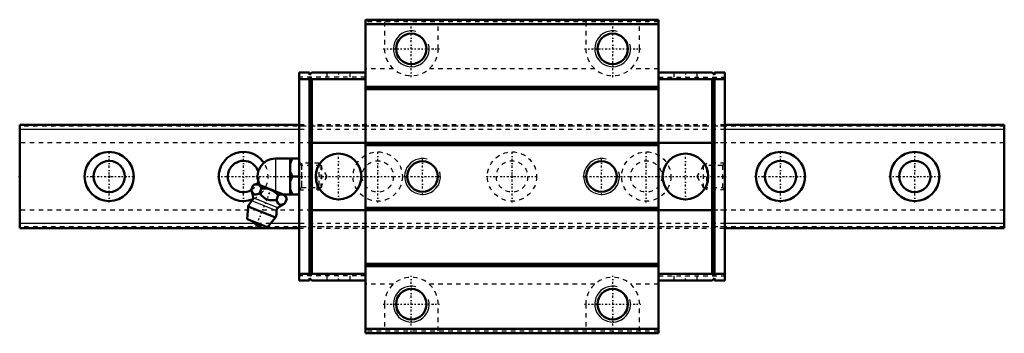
# Model space of a CAD drawing. Header units: millimetres. Extents: x -20 to 200, y -35 to 35.
import ezdxf

# ---------------------------------------------------------------- set-up
doc = ezdxf.new("R2010")
doc.units = ezdxf.units.MM
doc.linetypes.add('Center', pattern=[1.5, 0.45, -0.5, 0.05, -0.5])
doc.linetypes.add('Dashed', pattern=[2, 1, -1])
for name, color, linetype, lineweight in [('2d ConnectionPoints', 7, 'Continuous', 50), ('AM_0', 7, 'Continuous', 50), ('AM_4', 3, 'Continuous', 25), ('AM_5', 3, 'Continuous', 25), ('AM_7', 7, 'Center', 25), ('AM_9', 6, 'Dashed', 25)]:
    doc.layers.add(name, color=color, linetype=linetype, lineweight=lineweight)

# ---------------------------------------------------------------- blocks, each defined once
blk = doc.blocks.new('1_SRG_B_M6F_grease_nipple_joint_0_in_SRG25XC1SS220LPG200BM6F62450001_4')
at = {"layer": 'AM_0'}
for p, q in [((37.15, 4), (42.45, 4)), ((40.45, 4), (40.45, -4)), ((40.95, 0), (42.45, 0)), ((31.73, -3), (32.16, -1.93)), ((32.94, -1.6), (32.16, -1.93)), ((39.33, -4.18), (32.94, -1.6)), ((33.6, -3.76), (34.03, -2.69)), ((37.35, -5.27), (37.78, -4.2)), ((38.87, -4), (42.45, -4)), ((39.66, -4.96), (39.33, -4.18)), ((39.22, -6.03), (39.66, -4.96)), ((31.05, -6.67), (30.85, -9.49)), ((37.17, -9.14), (31.05, -6.67)), ((35.34, -11.31), (30.85, -9.49)), ((35.34, -11.31), (37.17, -9.14))]:
    blk.add_line(p, q, dxfattribs=at)
for points in [[(40.95, 4), (40.66, 3.44), (40.45, 2.85)], [(40.45, 1.15), (40.51, 0.96), (40.7, 0.47), (40.95, 0)], [(40.95, 0), (40.66, -0.56), (40.45, -1.15)], [(34.03, -2.69), (33.77, -2.21), (33.61, -2.01), (33.41, -1.86), (33.11, -1.76), (32.76, -1.75), (32.46, -1.82), (32.16, -1.93)], [(31.73, -3), (31.91, -3.4), (32.13, -3.74), (32.32, -3.91), (32.54, -4), (32.79, -4.01), (33.05, -3.96), (33.6, -3.76)], [(33.6, -3.76), (34.03, -4.23), (34.45, -4.62), (34.92, -4.95), (35.35, -5.15), (35.81, -5.26), (36.58, -5.32), (37.35, -5.27)], [(37.78, -4.2), (37.38, -3.79), (36.94, -3.42), (36.42, -3.09), (35.84, -2.85), (35.24, -2.71), (34.62, -2.67), (34.03, -2.69)], [(39.66, -4.96), (39.4, -4.48), (39.23, -4.28), (39.04, -4.14), (38.73, -4.03), (38.38, -4.03), (38.08, -4.09), (37.78, -4.2)], [(40.45, -2.85), (40.51, -3.04), (40.7, -3.53), (40.95, -4)], [(37.35, -5.27), (37.53, -5.67), (37.75, -6.01), (37.94, -6.18), (38.16, -6.27), (38.41, -6.29), (38.67, -6.24), (39.22, -6.03)]]:
    blk.add_lwpolyline(points, dxfattribs=at)
for centre, radius, start, end in [((37.15, 0), 4, 90, 207.9876), ((26.18, -5.29), 6, 4.8448, 22.4683), ((34.11, -7.9), 3.3, 131.9787, 158), ((31.37, -4.86), 0.8, 311.9787, 4.8448), ((41.62, -11.53), 6, 113.5458, 131.1552), ((34.11, -7.9), 3.3, 338, 4.0213), ((38.2, -7.62), 0.8, 131.1552, 184.0213), ((33.64, -9.07), 1.82, 210.1342, 285.8658)]:
    blk.add_arc(centre, radius, start, end, dxfattribs=at)
at = {"layer": 'AM_4'}
for p, q in [((37.15, 4), (37.15, -3.3)), ((37.4, -7.67), (31.9, -5.45)), ((37.67, -7.01), (32.16, -4.79))]:
    blk.add_line(p, q, dxfattribs=at)
at = {"layer": 'AM_5', "linetype": 'Dashed'}
blk.add_line((42.99, 3), (42.99, -3), dxfattribs=at)
at = {"layer": 'AM_7'}
blk.add_line((32.79, -11.15), (36.29, -2.5), dxfattribs=at)
at = {"layer": 'AM_9'}
for p, q in [((46.84, 3), (42.45, 3)), ((46.84, 3), (46.84, -3)), ((47.45, 2.39), (46.84, 3)), ((47.45, 2.39), (47.45, -2.39)), ((42.45, -3), (46.84, -3)), ((46.84, -3), (47.45, -2.39))]:
    blk.add_line(p, q, dxfattribs=at)
blk = doc.blocks.new('2_SRG25XCSSB_M6F1_Slide25_55_0_in_SRG25XC1SS220LPG200BM6F62450001_4')
at = {"layer": 'AM_0'}
for p, q in [((57.25, 35), (57.25, -35)), ((122.75, 35), (57.25, 35)), ((122.75, 34), (57.25, 34)), ((122.75, 35), (122.75, -35)), ((42.45, 23.2), (42.45, -23.2)), ((44.75, 23.2), (42.45, 23.2)), ((44.75, 23.2), (44.75, 22.7)), ((44.75, 22.7), (45.25, 23.2)), ((44.75, 22.2), (44.75, -22.2)), ((45.25, 21.7), (44.75, 22.2)), ((57.25, 23.2), (45.25, 23.2)), ((122.75, 23.2), (134.75, 23.2)), ((135.25, 22.7), (134.75, 23.2)), ((134.75, 21.7), (135.25, 22.2)), ((135.25, 23.2), (135.25, 22.7)), ((135.25, 23.2), (137.55, 23.2)), ((135.25, 22.2), (135.25, -22.2)), ((137.55, 23.2), (137.55, -23.2)), ((44.75, 21.7), (42.45, 21.7)), ((45.25, -21.7), (45.25, 21.7)), ((57.25, 21.7), (45.25, 21.7)), ((122.75, 20), (57.25, 20)), ((122.75, 21.7), (134.75, 21.7)), ((134.75, -21.7), (134.75, 21.7)), ((135.25, 21.7), (137.55, 21.7)), ((122.75, 19.5), (57.25, 19.5)), ((134.75, 7.5), (45.25, 7.5)), ((122.75, 7), (57.25, 7)), ((134.75, -7.5), (45.25, -7.5)), ((122.75, -7), (57.25, -7)), ((122.75, -19.5), (57.25, -19.5)), ((44.75, -21.7), (42.45, -21.7)), ((44.75, -22.2), (45.25, -21.7)), ((57.25, -21.7), (45.25, -21.7)), ((122.75, -20), (57.25, -20)), ((122.75, -21.7), (134.75, -21.7)), ((135.25, -22.2), (134.75, -21.7)), ((135.25, -21.7), (137.55, -21.7)), ((44.75, -23.2), (42.45, -23.2)), ((45.25, -23.2), (44.75, -22.7)), ((44.75, -22.7), (44.75, -23.2)), ((57.25, -23.2), (45.25, -23.2)), ((122.75, -23.2), (134.75, -23.2)), ((134.75, -23.2), (135.25, -22.7)), ((135.25, -22.7), (135.25, -23.2)), ((135.25, -23.2), (137.55, -23.2)), ((122.75, -34), (57.25, -34)), ((122.75, -35), (57.25, -35))]:
    blk.add_line(p, q, dxfattribs=at)
for centre, radius in [((67.5, 28.5), 3.4), ((112.5, 28.5), 3.4), ((51.25, 0), 5.1), ((128.75, 0), 5.1), ((70, 0), 3.4), ((110, 0), 3.4), ((67.5, -28.5), 3.4), ((112.5, -28.5), 3.4)]:
    blk.add_circle(centre, radius, dxfattribs=at)
at = {"layer": 'AM_5', "linetype": 'Dashed'}
for p, q in [((46.45, -3), (46.45, 3)), ((133.15, 2.46), (133.55, 3)), ((133.55, -3), (133.55, 3)), ((137.55, 3), (133.55, 3)), ((133.15, -2.46), (133.55, -3)), ((137.55, -3), (133.55, -3))]:
    blk.add_line(p, q, dxfattribs=at)
at = {"layer": 'AM_5'}
for centre in [(67.5, 28.5), (112.5, 28.5), (70, 0), (110, 0), (67.5, -28.5), (112.5, -28.5)]:
    blk.add_arc(centre, 4, 75, 15, dxfattribs=at)
at = {"layer": 'AM_7'}
for p, q in [((67.5, 22.2), (67.5, 34.8)), ((112.5, 22.2), (112.5, 34.8)), ((61.2, 28.5), (73.8, 28.5)), ((106.2, 28.5), (118.8, 28.5)), ((51.25, 23.25), (51.25, 22.15)), ((128.75, 23.25), (128.75, 22.15)), ((51.25, -5.35), (51.25, 5.36)), ((128.75, -5.35), (128.75, 5.36)), ((70, -4.2), (70, 4.2)), ((110, -4.2), (110, 4.2)), ((65.8, 0), (74.2, 0)), ((105.8, 0), (114.2, 0)), ((114.22, 0), (137.86, 0)), ((51.25, -23.25), (51.25, -22.15)), ((67.5, -34.8), (67.5, -22.2)), ((112.5, -34.8), (112.5, -22.2)), ((128.75, -23.25), (128.75, -22.15)), ((61.2, -28.5), (73.8, -28.5)), ((106.2, -28.5), (118.8, -28.5))]:
    blk.add_line(p, q, dxfattribs=at)
at = {"layer": 'AM_9'}
for p, q in [((122.75, 34.5), (57.25, 34.5)), ((61.5, 34.5), (61.5, 28.5)), ((73.5, 28.5), (73.5, 34.5)), ((106.5, 34.5), (106.5, 28.5)), ((118.5, 28.5), (118.5, 34.5)), ((57.25, 22.2), (42.45, 22.2)), ((48.65, 23.2), (48.65, 22.2)), ((53.85, 22.2), (53.85, 23.2)), ((63.53, 24), (57.25, 24)), ((108.53, 24), (71.47, 24)), ((122.75, 24), (116.47, 24)), ((122.75, 22.2), (137.55, 22.2)), ((126.15, 23.2), (126.15, 22.2)), ((131.35, 22.2), (131.35, 23.2)), ((137.55, 11.5), (42.45, 11.5)), ((137.55, 11.25), (42.45, 11.25)), ((137.55, 10.5), (42.45, 10.5)), ((45.25, 7.5), (42.45, 7.5)), ((137.55, 7.5), (134.75, 7.5)), ((42.99, 2.46), (42.45, 3)), ((47.25, 2.46), (42.99, 2.46)), ((42.99, 2.46), (42.99, -2.46)), ((47.25, 2.46), (47.25, -2.46)), ((48.67, 0), (47.25, 2.46)), ((132.75, 2.46), (131.33, 0)), ((132.75, 2.46), (132.75, -2.46)), ((137.01, 2.46), (132.75, 2.46)), ((137.55, 3), (137.01, 2.46)), ((137.01, 2.46), (137.01, -2.46)), ((47.25, -2.46), (48.67, 0)), ((131.33, 0), (132.75, -2.46)), ((42.45, -3), (42.99, -2.46)), ((42.99, -2.46), (47.25, -2.46)), ((132.75, -2.46), (137.01, -2.46)), ((137.01, -2.46), (137.55, -3)), ((45.25, -7.5), (42.45, -7.5)), ((137.55, -7.5), (134.75, -7.5)), ((137.55, -10.5), (42.45, -10.5)), ((137.55, -11.25), (42.45, -11.25)), ((42.45, -11.5), (137.55, -11.5)), ((57.25, -22.2), (42.45, -22.2)), ((48.65, -22.2), (48.65, -23.2)), ((53.85, -23.2), (53.85, -22.2)), ((63.53, -24), (57.25, -24)), ((108.53, -24), (71.47, -24)), ((122.75, -24), (116.47, -24)), ((122.75, -22.2), (137.55, -22.2)), ((126.15, -22.2), (126.15, -23.2)), ((131.35, -23.2), (131.35, -22.2)), ((61.5, -28.5), (61.5, -34.5)), ((73.5, -34.5), (73.5, -28.5)), ((106.5, -28.5), (106.5, -34.5)), ((118.5, -34.5), (118.5, -28.5)), ((122.75, -34.5), (57.25, -34.5))]:
    blk.add_line(p, q, dxfattribs=at)
for centre, start, end in [((67.5, 28.5), 180, 360), ((112.5, 28.5), 180, 360), ((67.5, -28.5), 0, 180), ((112.5, -28.5), 0, 180)]:
    blk.add_arc(centre, 6, start, end, dxfattribs=at)
blk = doc.blocks.new('3_SRG25XC22020_Track_0_in_SRG25XC1SS220LPG200BM6F62450001_4')
at = {"layer": 'AM_0'}
for p, q in [((42.45, 11.5), (-20, 11.5)), ((-20, 11.5), (-20, -11.5)), ((200, 11.5), (137.55, 11.5)), ((200, 11.5), (200, -11.5)), ((-20, -11.5), (42.45, -11.5)), ((137.55, -11.5), (200, -11.5))]:
    blk.add_line(p, q, dxfattribs=at)
for centre, radius in [((0, 0), 5.5), ((150, 0), 5.5), ((180, 0), 5.5), ((0, 0), 3.5), ((150, 0), 3.5), ((180, 0), 3.5)]:
    blk.add_circle(centre, radius, dxfattribs=at)
for radius, start, end in [(5.5, 33.7796, 292.8558), (3.5, 18.8259, 299.855), (3.5, 331.6816, 341.1741)]:
    blk.add_arc((30, 0), radius, start, end, dxfattribs=at)
at = {"layer": 'AM_4'}
for p, q in [((42.45, 10.5), (-20, 10.5)), ((200, 10.5), (137.55, 10.5)), ((32.51, -10.5), (-20, -10.5)), ((42.45, -10.5), (36.03, -10.5)), ((200, -10.5), (137.55, -10.5))]:
    blk.add_line(p, q, dxfattribs=at)
at = {"layer": 'AM_7'}
for p, q in [((0, -5.78), (0, 5.77)), ((30, -5.78), (30, 5.77)), ((60, -5.78), (60, 5.77)), ((90, -5.78), (90, 5.77)), ((120, -5.78), (120, 5.77)), ((150, -5.78), (150, 5.77)), ((180, -5.78), (180, 5.77)), ((-5.78, 0), (5.77, 0)), ((84.22, 0), (95.78, 0)), ((144.22, 0), (155.78, 0)), ((174.22, 0), (185.78, 0)), ((24.23, 0), (65.78, 0))]:
    blk.add_line(p, q, dxfattribs=at)
at = {"layer": 'AM_9'}
for p, q in [((200, 11.25), (-20, 11.25)), ((137.55, 11.5), (42.45, 11.5)), ((137.55, 10.5), (42.45, 10.5)), ((45.25, 7.5), (-20, 7.5)), ((200, 7.5), (134.75, 7.5)), ((45.25, -7.5), (-20, -7.5)), ((200, -7.5), (134.75, -7.5)), ((36.03, -10.5), (32.51, -10.5)), ((137.55, -10.5), (42.45, -10.5)), ((200, -11.25), (-20, -11.25)), ((42.45, -11.5), (137.55, -11.5))]:
    blk.add_line(p, q, dxfattribs=at)
for centre, radius in [((60, 0), 5.5), ((90, 0), 5.5), ((120, 0), 5.5), ((60, 0), 3.5), ((90, 0), 3.5), ((120, 0), 3.5)]:
    blk.add_circle(centre, radius, dxfattribs=at)
for radius, start, end in [(5.5, 292.8558, 33.7796), (3.5, 341.1741, 18.8259), (3.5, 299.855, 331.6816)]:
    blk.add_arc((30, 0), radius, start, end, dxfattribs=at)

msp = doc.modelspace()

# ---------------------------------------------------------------- linework, layer by layer
at = {"layer": '2d ConnectionPoints'}
for p in [(51.25, 23.2), (128.75, 23.2), (-20, 0), (0, 0), (0, 0), (42.45, 0), (90, 0), (137.55, 0), (51.25, -23.2), (128.75, -23.2)]:
    msp.add_point(p, dxfattribs=at)

# ---------------------------------------------------------------- block references
for name in ['2_SRG25XCSSB_M6F1_Slide25_55_0_in_SRG25XC1SS220LPG200BM6F62450001_4', '3_SRG25XC22020_Track_0_in_SRG25XC1SS220LPG200BM6F62450001_4', '1_SRG_B_M6F_grease_nipple_joint_0_in_SRG25XC1SS220LPG200BM6F62450001_4']:
    msp.add_blockref(name, (0, 0))

doc.saveas('drawing.dxf')
